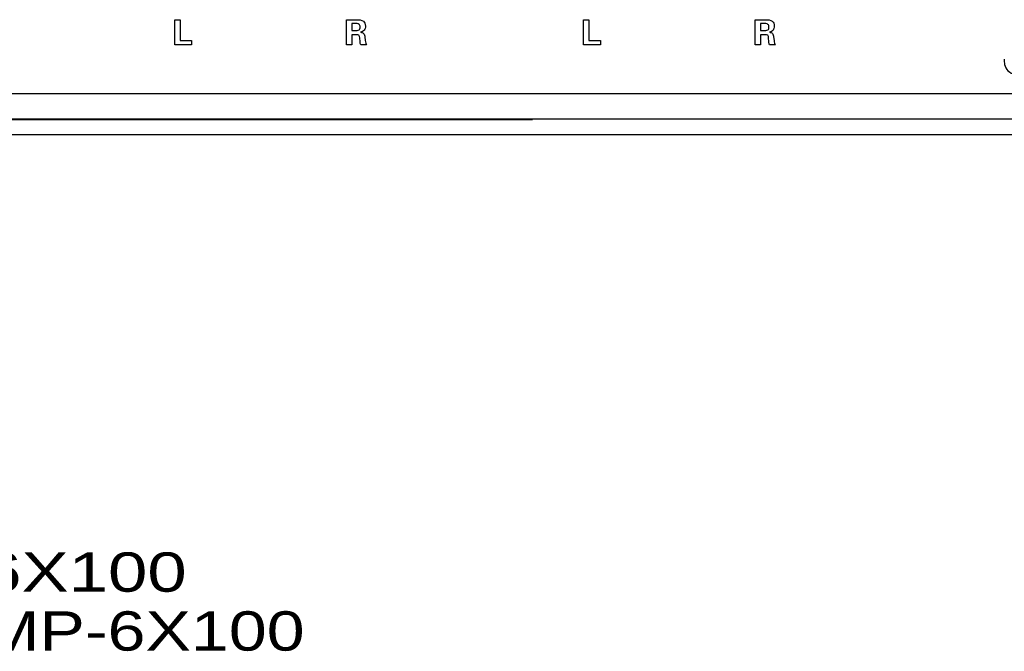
# Model space of a CAD drawing. Header units: inches. Extents: x -3.6 to 47.6, y 1.8 to 32.
# Tile 18 of 35: x 22.1 to 25.2, y 1.8 to 3.8. Entities that reach past the tile are written whole.
import ezdxf
from ezdxf.enums import TextEntityAlignment as Align

# ---------------------------------------------------------------- set-up
doc = ezdxf.new("R2010")
doc.units = ezdxf.units.IN
doc.header["$LTSCALE"] = 2.42
doc.header["$MEASUREMENT"] = 0
doc.layers.get('0').update_dxf_attribs({"linetype": 'CONTINUOUS'})
doc.layers.add('DIM', color=7, linetype='CONTINUOUS')
doc.styles.get("Standard").update_dxf_attribs({"font": 'arial'})

msp = doc.modelspace()

# ---------------------------------------------------------------- linework, layer by layer
at = {"color": 7, "linetype": 'Continuous'}
for p, q in [((22.5717, 3.7909), (22.5888, 3.7909)), ((22.5717, 3.7109), (22.5717, 3.7909)), ((22.5888, 3.7909), (22.5888, 3.7244)), ((23.1176, 3.7909), (23.1509, 3.7909)), ((23.1176, 3.7109), (23.1176, 3.7909)), ((23.8717, 3.7909), (23.8888, 3.7909)), ((23.8717, 3.7109), (23.8717, 3.7909)), ((23.8888, 3.7909), (23.8888, 3.7244)), ((24.4176, 3.7909), (24.4509, 3.7909)), ((24.4176, 3.7109), (24.4176, 3.7909)), ((23.1445, 3.7785), (23.1344, 3.7785)), ((23.1344, 3.7785), (23.1344, 3.7561)), ((24.4445, 3.7785), (24.4344, 3.7785)), ((24.4344, 3.7785), (24.4344, 3.7561)), ((23.1344, 3.7561), (23.1445, 3.7561)), ((23.1492, 3.7431), (23.1344, 3.7431)), ((23.1344, 3.7431), (23.1344, 3.7109)), ((23.1607, 3.7206), (23.1596, 3.7327)), ((23.176, 3.7359), (23.1774, 3.7243)), ((24.4344, 3.7561), (24.4445, 3.7561)), ((24.4492, 3.7431), (24.4344, 3.7431)), ((24.4344, 3.7431), (24.4344, 3.7109)), ((24.4607, 3.7206), (24.4596, 3.7327)), ((24.476, 3.7359), (24.4774, 3.7243)), ((22.6249, 3.7109), (22.5717, 3.7109)), ((22.5888, 3.7244), (22.6249, 3.7244)), ((22.6249, 3.7244), (22.6249, 3.7109)), ((23.1344, 3.7109), (23.1176, 3.7109)), ((23.1815, 3.7109), (23.163, 3.7109)), ((23.9249, 3.7109), (23.8717, 3.7109)), ((23.8888, 3.7244), (23.9249, 3.7244)), ((23.9249, 3.7244), (23.9249, 3.7109)), ((24.4344, 3.7109), (24.4176, 3.7109)), ((24.4815, 3.7109), (24.463, 3.7109)), ((13.7893, 3.5555), (30.6293, 3.5555)), ((13.7893, 3.4755), (30.6293, 3.4755)), ((23.7093, 3.4725), (20.7093, 3.4725)), ((13.6278, 3.4255), (30.7908, 3.4255))]:
    msp.add_line(p, q, dxfattribs=at)
for points, knots in [([(23.1509, 3.7909), (23.1579, 3.7909), (23.1688, 3.7901), (23.1772, 3.7797), (23.1782, 3.7712), (23.1775, 3.7636), (23.1736, 3.755), (23.1668, 3.752), (23.1624, 3.7509)], [0, 0, 0, 0, 0.321274, 0.442536, 0.58189, 0.69778, 0.793448, 1, 1, 1, 1]), ([(24.4509, 3.7909), (24.4579, 3.7909), (24.4688, 3.7901), (24.4772, 3.7797), (24.4782, 3.7712), (24.4775, 3.7636), (24.4736, 3.755), (24.4668, 3.752), (24.4624, 3.7509)], [0, 0, 0, 0, 0.321274, 0.442536, 0.58189, 0.69778, 0.793448, 1, 1, 1, 1]), ([(23.1445, 3.7561), (23.1489, 3.7561), (23.1557, 3.7558), (23.1608, 3.762), (23.1612, 3.7672), (23.1608, 3.7723), (23.1561, 3.779), (23.149, 3.7785), (23.1445, 3.7785)], [0, 0, 0, 0, 0.287851, 0.38063, 0.49447, 0.614759, 0.707876, 1, 1, 1, 1]), ([(24.4445, 3.7561), (24.4489, 3.7561), (24.4557, 3.7558), (24.4608, 3.762), (24.4612, 3.7672), (24.4608, 3.7723), (24.4561, 3.779), (24.449, 3.7785), (24.4445, 3.7785)], [0, 0, 0, 0, 0.287851, 0.38063, 0.49447, 0.614759, 0.707876, 1, 1, 1, 1]), ([(23.1596, 3.7327), (23.1593, 3.7358), (23.1594, 3.7433), (23.1519, 3.7431), (23.1492, 3.7431)], [0, 0, 0, 0, 0.525503, 1, 1, 1, 1]), ([(23.1624, 3.7509), (23.1659, 3.7506), (23.174, 3.7481), (23.1755, 3.7398), (23.176, 3.7359)], [0, 0, 0, 0, 0.468035, 1, 1, 1, 1]), ([(24.4596, 3.7327), (24.4593, 3.7358), (24.4593, 3.7433), (24.4519, 3.7431), (24.4492, 3.7431)], [0, 0, 0, 0, 0.525503, 1, 1, 1, 1]), ([(24.4624, 3.7509), (24.4659, 3.7506), (24.4739, 3.7481), (24.4755, 3.7398), (24.476, 3.7359)], [0, 0, 0, 0, 0.468035, 1, 1, 1, 1]), ([(23.163, 3.7109), (23.1623, 3.7121), (23.1613, 3.7153), (23.1609, 3.7186), (23.1607, 3.7206)], [0, 0, 0, 0, 0.406606, 1, 1, 1, 1]), ([(23.1774, 3.7243), (23.1778, 3.7216), (23.1786, 3.7169), (23.1804, 3.7125), (23.1815, 3.7109)], [0, 0, 0, 0, 0.581992, 1, 1, 1, 1]), ([(24.463, 3.7109), (24.4623, 3.7121), (24.4613, 3.7153), (24.4609, 3.7186), (24.4607, 3.7206)], [0, 0, 0, 0, 0.406606, 1, 1, 1, 1]), ([(24.4774, 3.7243), (24.4778, 3.7216), (24.4785, 3.7169), (24.4804, 3.7125), (24.4815, 3.7109)], [0, 0, 0, 0, 0.581992, 1, 1, 1, 1]), ([(25.2095, 3.6652), (25.209, 3.6595), (25.2092, 3.6462), (25.22, 3.6257), (25.2406, 3.6166), (25.2605, 3.6131), (25.2779, 3.6123), (25.295, 3.613), (25.3146, 3.6159), (25.3433, 3.6251), (25.3621, 3.6449), (25.3681, 3.6594)], [0, 0, 0, 0, 0.08273, 0.190561, 0.314215, 0.392575, 0.484959, 0.566211, 0.640598, 0.772079, 1, 1, 1, 1])]:
    msp.add_open_spline(points, degree=3, knots=knots, dxfattribs=at)

# ---------------------------------------------------------------- texts
at = {"layer": 'DIM', "color": 7, "linetype": 'Continuous'}
for s, width, p, p2 in [('FILE: C2NIAMP6X100', 1.287911, (20.3595, 1.9705), (22.6095, 1.9705)), ('MODEL: C2NI-AMP-6X100', 1.240821, (20.3595, 1.783), (22.9845, 1.783))]:
    msp.add_text(s, height=0.125, dxfattribs=dict(at, width=width)).set_placement(p, p2, align=Align.FIT)

doc.saveas('drawing.dxf')
